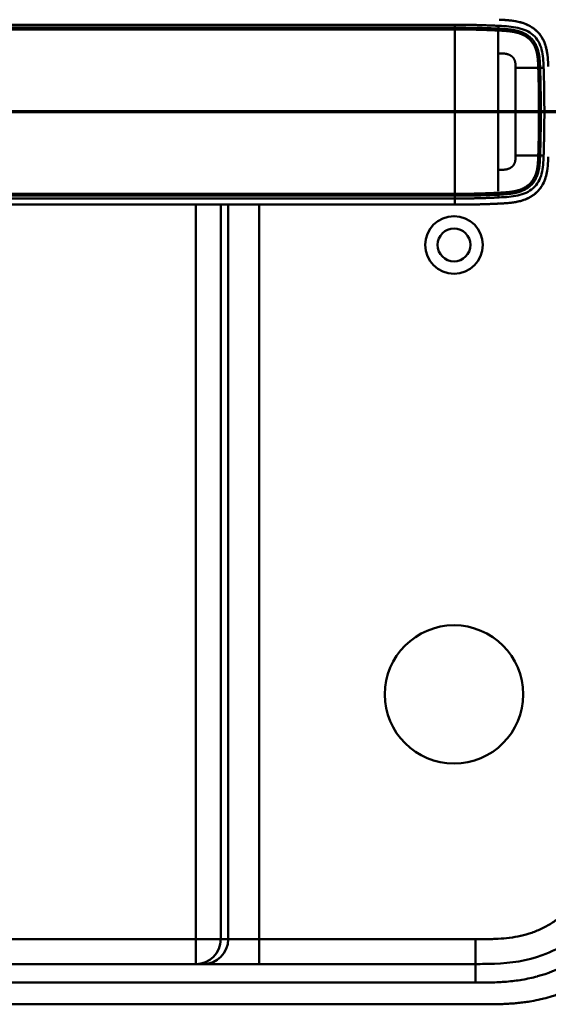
# Model space of a CAD drawing. Header units: millimetres. Extents: x 20 to 833, y 20 to 574.
# Tile 13 of 15: x 660 to 745, y 266 to 425. Entities that reach past the tile are written whole.
import ezdxf

# ---------------------------------------------------------------- set-up
doc = ezdxf.new("R2010")
doc.units = ezdxf.units.MM
doc.header["$LTSCALE"] = 2
for name, color, linetype, lineweight in [('Schnittansichtslinien(DIN)', 7, 'Continuous', 70), ('Sichtbare Kanten(DIN)', 7, 'Continuous', 50), ('Sichtbare tangentiale Kanten(DIN)', 7, 'Continuous', 50)]:
    doc.layers.add(name, color=color, linetype=linetype, lineweight=lineweight)

# ---------------------------------------------------------------- blocks, each defined once
blk = doc.blocks.new('2DTransSchnitt0')
at = {"layer": 'Schnittansichtslinien(DIN)', "linetype": 'Continuous'}
blk.add_line((254.294, 205.162), (403.027, 205.162), dxfattribs=at)

msp = doc.modelspace()

# ---------------------------------------------------------------- linework, layer by layer
at = {"layer": 'Sichtbare Kanten(DIN)'}
for p, q in [((739.778, 413.321), (739.779, 413.321)), ((743.829, 413.321), (743.829, 413.321)), ((739.779, 407.321), (739.778, 407.321)), ((743.829, 407.321), (743.829, 407.321)), ((603.141, 395.325), (729.992, 395.325)), ((588.394, 272.821), (733.317, 272.821)), ((576.394, 266.321), (734.317, 266.321))]:
    msp.add_line(p, q, dxfattribs=at)
for centre, radius in [((729.855, 388.821), 4.65), ((729.855, 388.821), 2.65), ((729.855, 316.321), 11.15)]:
    msp.add_circle(centre, radius, dxfattribs=at)
for centre, radius, start, end in [((729.855, 410.321), 14, 104.46083, 104.46616), ((729.855, 410.321), 13.8, 100.78374, 100.78832), ((729.855, 410.321), 13.8, 73.28693, 73.28729), ((729.855, 410.321), 11.7, 31.98569, 31.98649), ((729.855, 410.321), 11.6, 31.18578, 31.18695), ((729.855, 410.321), 11.5, 30.35256, 30.35418), ((729.855, 410.321), 11.5, 329.64582, 329.64689), ((729.855, 410.321), 11.6, 328.81305, 328.81381), ((729.856, 410.321), 11.7, 328.01351, 328.01403), ((729.855, 410.321), 13.799, 286.81616, 286.8165), ((729.855, 410.321), 14, 255.42748, 255.43284), ((729.855, 410.321), 13.8, 259.06815, 259.07275)]:
    msp.add_arc(centre, radius, start, end, dxfattribs=at)
for points, degree, knots in [([(738.821, 425.044), (738.765, 425.049), (738.708, 425.055), (738.651, 425.06), (738.373, 425.086), (738.095, 425.106), (737.815, 425.122)], 3, [1.11173243, 1.11173243, 1.11173243, 1.11173243, 1.12964673, 1.12964673, 1.12964673, 1.21762011, 1.21762011, 1.21762011, 1.21762011]), ([(737.815, 425.122), (737.815, 425.122), (737.815, 425.122), (737.816, 425.122), (737.816, 425.122), (737.816, 425.122), (737.817, 425.122), (737.818, 425.122), (737.819, 425.122), (737.824, 425.122), (737.827, 425.121), (737.841, 425.121), (737.851, 425.12), (737.892, 425.118), (737.923, 425.116), (738.045, 425.108), (738.137, 425.102), (738.366, 425.085), (738.504, 425.074), (738.692, 425.056), (738.743, 425.051), (738.799, 425.046), (738.804, 425.045), (738.812, 425.044), (738.816, 425.044), (738.82, 425.044), (738.82, 425.044), (738.821, 425.044), (738.821, 425.044), (738.821, 425.044), (738.821, 425.044), (738.821, 425.044), (738.821, 425.044), (738.821, 425.044), (738.821, 425.044), (738.821, 425.044)], 3, [0, 0, 0, 0, 0.00003166, 0.00003166, 0.00007175, 0.00007175, 0.00018596, 0.00018596, 0.00052834, 0.00052834, 0.00155512, 0.00155512, 0.00463506, 0.00463506, 0.01387454, 0.01387454, 0.04159372, 0.04159372, 0.0831748, 0.0831748, 0.09876653, 0.09876653, 0.10022821, 0.10022821, 0.10132466, 0.10132466, 0.10142447, 0.10142447, 0.10147481, 0.10147481, 0.10150042, 0.10150042, 0.10151366, 0.10151366, 0.10152856, 0.10152856, 0.10152856, 0.10152856]), ([(737.951, 425.114), (739.146, 425.039), (740.357, 424.894), (742.094, 424.174), (742.668, 423.821), (743.65, 422.897), (744.03, 422.359), (744.609, 421.116), (744.783, 420.44), (744.912, 419.586), (744.933, 419.428), (744.95, 419.27)], 3, [0.0824985, 0.0824985, 0.0824985, 0.0824985, 0.4375462, 0.4375462, 0.6395491, 0.6395491, 0.838061, 0.838061, 1.045951, 1.045951, 1.0928074, 1.0928074, 1.0928074, 1.0928074]), ([(744.317, 421.74), (744.317, 421.74), (744.317, 421.74), (744.317, 421.74), (744.317, 421.74), (744.317, 421.739), (744.317, 421.739), (744.318, 421.737), (744.319, 421.736), (744.321, 421.732), (744.322, 421.729), (744.328, 421.716), (744.332, 421.706), (744.35, 421.667), (744.363, 421.638), (744.414, 421.52), (744.45, 421.431), (744.497, 421.308), (744.509, 421.275), (744.526, 421.228), (744.53, 421.216), (744.537, 421.198), (744.538, 421.193), (744.541, 421.186), (744.542, 421.183), (744.543, 421.18), (744.543, 421.178), (744.544, 421.177), (744.544, 421.176), (744.545, 421.175), (744.545, 421.175), (744.545, 421.174), (744.545, 421.174), (744.545, 421.174), (744.545, 421.174), (744.545, 421.174), (744.545, 421.174), (744.545, 421.174), (744.545, 421.174), (744.545, 421.174)], 3, [0, 0, 0, 0, 0.000053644, 0.000053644, 0.000093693, 0.000093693, 0.000213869, 0.000213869, 0.000574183, 0.000574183, 0.001654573, 0.001654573, 0.00489501, 0.00489501, 0.014615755, 0.014615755, 0.043784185, 0.043784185, 0.054719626, 0.054719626, 0.058820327, 0.058820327, 0.060417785, 0.060417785, 0.061217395, 0.061217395, 0.061618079, 0.061618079, 0.061819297, 0.061819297, 0.061920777, 0.061920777, 0.06197238, 0.06197238, 0.061999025, 0.061999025, 0.062013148, 0.062013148, 0.062029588, 0.062029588, 0.062029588, 0.062029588]), ([(737.938, 395.534), (739.021, 395.602), (740.108, 395.725), (741.783, 396.316), (742.392, 396.64), (743.446, 397.516), (743.862, 398.034), (744.552, 399.33), (744.75, 400.065), (744.954, 401.295), (744.999, 401.837), (745.027, 402.382)], 3, [-1.1255121, -1.1255121, -1.1255121, -1.1255121, -0.8348812, -0.8348812, -0.6468758, -0.6468758, -0.4644401, -0.4644401, -0.2506566, -0.2506566, -0.0864851, -0.0864851, -0.0864851, -0.0864851]), ([(744.542, 399.465), (744.542, 399.466), (744.542, 399.465), (744.542, 399.465), (744.542, 399.465), (744.541, 399.465), (744.541, 399.465), (744.541, 399.464), (744.541, 399.463), (744.54, 399.46), (744.539, 399.458), (744.536, 399.45), (744.534, 399.444), (744.526, 399.42), (744.519, 399.401), (744.492, 399.328), (744.471, 399.273), (744.429, 399.165), (744.407, 399.112), (744.372, 399.033), (744.361, 399.006), (744.343, 398.967), (744.337, 398.954), (744.328, 398.934), (744.325, 398.927), (744.321, 398.918), (744.319, 398.914), (744.317, 398.909), (744.316, 398.908), (744.315, 398.905), (744.315, 398.904), (744.314, 398.903), (744.314, 398.903), (744.314, 398.902), (744.314, 398.902), (744.313, 398.902), (744.313, 398.901), (744.313, 398.901), (744.313, 398.901), (744.313, 398.901), (744.313, 398.901), (744.313, 398.901)], 3, [0, 0, 0, 0, 0.000029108, 0.000029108, 0.000069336, 0.000069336, 0.000142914, 0.000142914, 0.000363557, 0.000363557, 0.001025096, 0.001025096, 0.003009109, 0.003009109, 0.008960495, 0.008960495, 0.026815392, 0.026815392, 0.044302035, 0.044302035, 0.053052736, 0.053052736, 0.057429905, 0.057429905, 0.059619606, 0.059619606, 0.060715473, 0.060715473, 0.061264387, 0.061264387, 0.061539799, 0.061539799, 0.061678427, 0.061678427, 0.061748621, 0.061748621, 0.061784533, 0.061784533, 0.061803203, 0.061803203, 0.061823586, 0.061823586, 0.061823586, 0.061823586]), ([(738.78, 395.601), (738.78, 395.601), (738.779, 395.601), (738.778, 395.601), (738.777, 395.601), (738.773, 395.6), (738.771, 395.6), (738.755, 395.599), (738.741, 395.597), (738.437, 395.568), (738.144, 395.546), (736.283, 395.435), (734.709, 395.382), (732.089, 395.328), (731.04, 395.324), (729.992, 395.324)], 3, [0, 0, 0, 0, 0.00009264, 0.00009264, 0.00046302, 0.00046302, 0.00120364, 0.00120364, 0.00534923, 0.00534923, 0.09385067, 0.09385067, 0.56580638, 0.56580638, 0.8802723, 0.8802723, 0.8802723, 0.8802723]), ([(733.695, 395.363), (733.824, 395.366), (734.131, 395.374), (734.619, 395.389), (735.293, 395.413), (735.994, 395.439), (736.546, 395.465), (736.912, 395.481), (737.102, 395.49), (737.121, 395.491)], 5, [0.37850292, 0.37850292, 0.37850292, 0.37850292, 0.37850292, 0.37850292, 0.44282401, 0.53138881, 0.61995362, 0.70851842, 0.71828181, 0.71828181, 0.71828181, 0.71828181, 0.71828181, 0.71828181]), ([(755.855, 294.105), (755.855, 291.682), (755.807, 289.223), (755.284, 286.881), (754.693, 284.234), (753.51, 281.705), (751.735, 279.566), (749.745, 277.17), (747.056, 275.321), (744.084, 274.231), (741.642, 273.335), (739.026, 272.957), (736.365, 272.859), (735.353, 272.822), (734.334, 272.821), (733.317, 272.821)], 3, [-3.5878945, -3.5878945, -3.5878945, -3.5878945, -2.8456516, -2.8456516, -2.8456516, -2.0068047, -2.0068047, -2.0068047, -1.0667333, -1.0667333, -1.0667333, -0.2941227, -0.2941227, -0.2941227, 0, 0, 0, 0]), ([(734.317, 266.321), (734.914, 266.321), (735.965, 266.322), (737.176, 266.347), (738.089, 266.382), (738.699, 266.415), (739.462, 266.469), (740.072, 266.523), (740.836, 266.607), (741.446, 266.687), (742.361, 266.828), (743.272, 266.998), (744.479, 267.276), (745.375, 267.524), (746.263, 267.805), (746.85, 268.008), (747.721, 268.339), (748.58, 268.702), (749.841, 269.307), (750.931, 269.91), (752.245, 270.743), (753.256, 271.471), (754.464, 272.455), (755.382, 273.299), (756.462, 274.423), (757.27, 275.374), (758.205, 276.623), (758.889, 277.668), (759.582, 278.891), (760.001, 279.73), (760.383, 280.585), (760.62, 281.162), (760.893, 281.893), (761.093, 282.485), (761.319, 283.23), (761.482, 283.831), (761.7, 284.738), (761.883, 285.652), (762.07, 286.877), (762.172, 287.796), (762.248, 288.715), (762.285, 289.327), (762.319, 290.09), (762.337, 290.698), (762.35, 291.455), (762.355, 292.208), (762.355, 292.807), (762.355, 293.106)], 3, [0.00000945, 0.00000945, 0.00000945, 0.00000945, 0.04167564, 0.07292528, 0.08334182, 0.10417491, 0.11459146, 0.13542455, 0.1458411, 0.16667419, 0.17709074, 0.20834038, 0.22917347, 0.26042311, 0.27083965, 0.29167275, 0.30208929, 0.33333893, 0.35417202, 0.39583821, 0.4166713, 0.45833749, 0.47917058, 0.52083676, 0.54166985, 0.58333604, 0.60416913, 0.64583532, 0.66666841, 0.69791805, 0.70833459, 0.72916769, 0.73958423, 0.76041733, 0.77083387, 0.79166696, 0.80208351, 0.83333315, 0.85416624, 0.88541588, 0.89583243, 0.91666552, 0.92708206, 0.94791516, 0.9583317, 0.9791648, 0.99999789, 0.99999789, 0.99999789, 0.99999789])]:
    msp.add_open_spline(points, degree=degree, knots=knots, dxfattribs=at)
for points in [[(744.545, 421.174), (744.478, 421.366), (744.402, 421.555), (744.316, 421.74)], [(744.313, 398.901), (744.398, 399.085), (744.474, 399.274), (744.541, 399.466)]]:
    msp.add_open_spline(points, degree=3, dxfattribs=at)
at = {"layer": 'Sichtbare tangentiale Kanten(DIN)'}
for p, q in [((729.992, 423.877), (729.992, 424.334)), ((737.009, 423.712), (737.044, 424.171)), ((688.258, 423.877), (688.258, 423.877)), ((692.243, 423.877), (692.243, 423.877)), ((693.449, 423.877), (693.449, 423.877)), ((698.429, 423.877), (698.429, 423.877)), ((743.733, 417.404), (744.3, 417.404)), ((743.733, 403.245), (744.3, 403.245)), ((688.258, 396.772), (688.258, 396.772)), ((692.243, 396.772), (692.243, 396.772)), ((693.449, 396.772), (693.449, 396.772)), ((698.429, 396.772), (698.429, 396.772)), ((729.992, 396.314), (729.992, 396.772)), ((737.009, 396.937), (737.044, 396.478)), ((688.258, 276.821), (688.258, 395.325)), ((692.243, 395.325), (692.243, 276.821)), ((693.449, 276.821), (693.449, 395.325)), ((698.429, 395.325), (698.429, 276.821)), ((588.373, 276.821), (688.258, 276.821)), ((688.258, 276.821), (692.243, 276.821)), ((688.258, 276.821), (688.258, 272.821)), ((692.243, 276.821), (693.449, 276.821)), ((693.449, 276.821), (698.429, 276.821)), ((698.429, 276.821), (733.318, 276.821)), ((698.429, 276.821), (698.429, 272.821)), ((733.318, 276.821), (733.318, 272.821)), ((733.317, 272.821), (733.317, 269.822))]:
    msp.add_line(p, q, dxfattribs=at)
for centre, major_axis, start_param, end_param in [((736.997, 399.956), (0, 24.021), 5.6792479, 6.0669001), ((736.997, 420.749), (0, -24.076), 0.258128, 0.639041)]:
    msp.add_ellipse(centre, major_axis=major_axis, ratio=0.00001, start_param=start_param, end_param=end_param, dxfattribs=at)
for points, degree, knots in [([(603.141, 424.335), (613.096, 424.335), (623.081, 424.335), (633.027, 424.335), (653.457, 424.335), (673.931, 424.335), (694.368, 424.335), (700.953, 424.335), (707.543, 424.335), (714.14, 424.335), (719.445, 424.335), (724.761, 424.335), (729.992, 424.334)], 3, [23.2299829, 23.2299829, 23.2299829, 23.2299829, 26.2168354, 26.2168354, 26.2168354, 32.3515912, 32.3515912, 32.3515912, 34.3279835, 34.3279835, 34.3279835, 35.9173864, 35.9173864, 35.9173864, 35.9173864]), ([(730, 424.334), (730.28, 424.334), (730.559, 424.334), (730.838, 424.334), (730.983, 424.334), (731.128, 424.333), (731.273, 424.333), (731.417, 424.332), (731.561, 424.331), (731.706, 424.329), (731.851, 424.328), (731.996, 424.327), (732.141, 424.325), (732.286, 424.324), (732.43, 424.322), (732.575, 424.319), (732.72, 424.317), (732.864, 424.314), (733.009, 424.312), (733.154, 424.309), (733.3, 424.306), (733.445, 424.302), (733.737, 424.295), (734.031, 424.287), (734.328, 424.278), (734.626, 424.269), (734.927, 424.259), (735.231, 424.248), (735.535, 424.236), (735.842, 424.224), (736.147, 424.211), (736.451, 424.198), (736.751, 424.185), (737.044, 424.171)], 3, [35.91738638, 35.91738638, 35.91738638, 35.91738638, 36.00219131, 36.00219131, 36.00219131, 36.0464737, 36.0464737, 36.0464737, 36.0907561, 36.0907561, 36.0907561, 36.13503849, 36.13503849, 36.13503849, 36.17932089, 36.17932089, 36.17932089, 36.22360328, 36.22360328, 36.22360328, 36.26788568, 36.26788568, 36.26788568, 36.35645047, 36.35645047, 36.35645047, 36.44501526, 36.44501526, 36.44501526, 36.53358005, 36.53358005, 36.53358005, 36.62221221, 36.62221221, 36.62221221, 36.62221221]), ([(737.044, 424.171), (737.076, 424.169), (737.108, 424.168), (737.139, 424.166), (737.667, 424.141), (738.175, 424.114), (738.673, 424.066), (739.172, 424.019), (739.661, 423.951), (740.133, 423.845), (740.605, 423.738), (741.06, 423.593), (741.48, 423.397), (741.9, 423.202), (742.284, 422.956), (742.619, 422.657), (742.954, 422.359), (743.238, 422.008), (743.464, 421.616), (743.691, 421.224), (743.859, 420.793), (743.979, 420.339), (744.099, 419.886), (744.171, 419.411), (744.217, 418.92), (744.263, 418.43), (744.283, 417.923), (744.3, 417.404)], 3, [36.6222122, 36.6222122, 36.6222122, 36.6222122, 36.6318135, 36.6318135, 36.6318135, 36.79214, 36.79214, 36.79214, 36.9524664, 36.9524664, 36.9524664, 37.1127929, 37.1127929, 37.1127929, 37.2731193, 37.2731193, 37.2731193, 37.4334457, 37.4334457, 37.4334457, 37.5937722, 37.5937722, 37.5937722, 37.7540986, 37.7540986, 37.7540986, 37.9140671, 37.9140671, 37.9140671, 37.9140671]), ([(744.316, 421.74), (744.239, 421.907), (744.154, 422.07), (744.061, 422.228), (743.778, 422.706), (743.421, 423.135), (743.012, 423.49), (742.604, 423.845), (742.146, 424.127), (741.666, 424.346), (741.185, 424.565), (740.682, 424.721), (740.175, 424.833), (739.725, 424.932), (739.273, 424.997), (738.821, 425.044)], 3, [0.43542627, 0.43542627, 0.43542627, 0.43542627, 0.48834098, 0.48834098, 0.48834098, 0.64866741, 0.64866741, 0.64866741, 0.80899385, 0.80899385, 0.80899385, 0.96932029, 0.96932029, 0.96932029, 1.11173243, 1.11173243, 1.11173243, 1.11173243]), ([(730, 423.877), (729.992, 423.877), (726.847, 423.878), (720.512, 423.877), (710.957, 423.878), (698.28, 423.877), (682.429, 423.877), (666.562, 423.877), (650.709, 423.877), (636.443, 423.877), (623.752, 423.877), (614.238, 423.877), (607.897, 423.877), (604.727, 423.877), (603.141, 423.877)], 5, [20.6437384, 20.6437384, 20.6437384, 20.6437384, 20.6437384, 20.6437384, 20.6474288, 22.2330696, 23.8187104, 25.4043512, 26.989992, 28.5756328, 30.1612736, 31.7469144, 32.5397348, 33.3329244, 33.3329244, 33.3329244, 33.3329244, 33.3329244, 33.3329244]), ([(603.141, 423.581), (605.784, 423.581), (608.427, 423.581), (613.712, 423.581), (616.354, 423.581), (624.282, 423.581), (629.569, 423.581), (640.14, 423.581), (645.425, 423.581), (655.994, 423.581), (661.279, 423.581), (671.852, 423.581), (677.139, 423.581), (687.711, 423.581), (692.994, 423.581), (703.56, 423.581), (708.846, 423.581), (719.439, 423.58), (724.753, 423.582), (729.992, 423.58)], 3, [3.0147053, 3.0147053, 3.0147053, 3.0147053, 3.8078678, 3.8078678, 4.6006882, 4.6006882, 6.186329, 6.186329, 7.7719698, 7.7719698, 9.3576106, 9.3576106, 10.9432514, 10.9432514, 12.5288922, 12.5288922, 14.114533, 14.114533, 15.703149, 15.703149, 15.703149, 15.703149]), ([(729.992, 423.58), (730.16, 423.58), (730.501, 423.58), (731.015, 423.58), (731.701, 423.579), (732.556, 423.565), (733.426, 423.552), (734.304, 423.524), (735.199, 423.495), (735.921, 423.464), (736.461, 423.441), (736.818, 423.424), (736.997, 423.416)], 5, [15.70314896, 15.70314896, 15.70314896, 15.70314896, 15.70314896, 15.70314896, 15.78784381, 15.87551383, 15.96318385, 16.05085387, 16.13852389, 16.22619391, 16.31386394, 16.40213792, 16.40213792, 16.40213792, 16.40213792, 16.40213792, 16.40213792]), ([(737.009, 423.712), (737.008, 423.712), (736.83, 423.721), (736.473, 423.737), (735.934, 423.761), (735.209, 423.792), (734.315, 423.821), (733.433, 423.848), (732.562, 423.862), (731.704, 423.876), (731.021, 423.876), (730.51, 423.877), (730.172, 423.877), (730.007, 423.877)], 5, [19.94598273, 19.94598273, 19.94598273, 19.94598273, 19.94598273, 19.94598273, 19.94606864, 20.03373866, 20.12140868, 20.2090787, 20.29674872, 20.38441874, 20.47208877, 20.55975879, 20.64297049, 20.64297049, 20.64297049, 20.64297049, 20.64297049, 20.64297049]), ([(736.997, 423.416), (737.264, 423.403), (737.796, 423.375), (738.581, 423.325), (739.608, 423.204), (740.865, 422.856), (741.958, 422.206), (742.77, 421.226), (743.223, 420.009), (743.368, 418.983), (743.41, 418.195), (743.43, 417.668), (743.438, 417.404)], 5, [0, 0, 0, 0, 0, 0, 0.1323154, 0.2652369, 0.3981584, 0.5310799, 0.6640014, 0.7969228, 0.9298443, 1.0627357, 1.0627357, 1.0627357, 1.0627357, 1.0627357, 1.0627357]), ([(743.733, 417.404), (743.733, 417.407), (743.724, 417.674), (743.705, 418.207), (743.662, 419.014), (743.513, 420.082), (743.034, 421.38), (742.157, 422.444), (740.983, 423.136), (739.666, 423.498), (738.611, 423.62), (737.815, 423.671), (737.278, 423.699), (737.009, 423.712)], 5, [18.8815067, 18.8815067, 18.8815067, 18.8815067, 18.8815067, 18.8815067, 18.8826968, 19.0156183, 19.1485397, 19.2814612, 19.4143827, 19.5473042, 19.6802257, 19.8131472, 19.9459825, 19.9459825, 19.9459825, 19.9459825, 19.9459825, 19.9459825]), ([(745.055, 417.587), (745.038, 418.08), (745.017, 418.577), (744.969, 419.077), (744.918, 419.615), (744.837, 420.157), (744.693, 420.69), (744.65, 420.853), (744.601, 421.014), (744.545, 421.174)], 3, [0.01848073, 0.01848073, 0.01848073, 0.01848073, 0.1676881, 0.1676881, 0.1676881, 0.32801454, 0.32801454, 0.32801454, 0.37673844, 0.37673844, 0.37673844, 0.37673844]), ([(743.438, 417.404), (743.438, 417.404), (743.439, 417.402), (743.45, 417.048), (743.47, 416.34), (743.504, 415.274), (743.528, 413.861), (743.554, 412.091), (743.558, 410.324), (743.554, 408.558), (743.528, 406.786), (743.503, 405.373), (743.47, 404.306), (743.45, 403.599), (743.438, 403.245)], 5, [17.4648757, 17.4648757, 17.4648757, 17.4648757, 17.4648757, 17.4648757, 17.4649058, 17.4661327, 17.6430367, 17.8199407, 17.9968447, 18.1737487, 18.3506528, 18.5275568, 18.7044608, 18.8826218, 18.8826218, 18.8826218, 18.8826218, 18.8826218, 18.8826218]), ([(743.733, 403.245), (743.733, 403.245), (743.745, 403.598), (743.765, 404.302), (743.798, 405.37), (743.823, 406.782), (743.848, 408.555), (743.853, 410.324), (743.848, 412.094), (743.823, 413.867), (743.798, 415.279), (743.765, 416.347), (743.745, 417.051), (743.733, 417.404)], 5, [0.0000012, 0.0000012, 0.0000012, 0.0000012, 0.0000012, 0.0000012, 0.0000376, 0.1769417, 0.3538457, 0.5307497, 0.7076537, 0.8845577, 1.0614618, 1.2383658, 1.415305, 1.415305, 1.415305, 1.415305, 1.415305, 1.415305]), ([(744.3, 417.404), (744.301, 417.379), (744.302, 417.352), (744.303, 417.326), (744.312, 417.039), (744.321, 416.75), (744.33, 416.46), (744.338, 416.17), (744.346, 415.878), (744.354, 415.586), (744.368, 415.001), (744.38, 414.414), (744.39, 413.827), (744.436, 411.066), (744.427, 408.336), (744.366, 405.578), (744.362, 405.406), (744.358, 405.235), (744.354, 405.063), (744.346, 404.771), (744.338, 404.479), (744.33, 404.189), (744.321, 403.899), (744.312, 403.61), (744.303, 403.323), (744.302, 403.297), (744.301, 403.271), (744.3, 403.245)], 3, [0, 0, 0, 0, 0.0080362, 0.0080362, 0.0080362, 0.096166, 0.096166, 0.096166, 0.1842959, 0.1842959, 0.1842959, 0.3605556, 0.3605556, 0.3605556, 1.1901476, 1.1901476, 1.1901476, 1.2418542, 1.2418542, 1.2418542, 1.3299841, 1.3299841, 1.3299841, 1.418114, 1.418114, 1.418114, 1.4261482, 1.4261482, 1.4261482, 1.4261482]), ([(743.438, 403.245), (743.43, 402.981), (743.41, 402.454), (743.368, 401.666), (743.223, 400.642), (742.77, 399.425), (741.96, 398.444), (740.868, 397.794), (739.611, 397.445), (738.584, 397.324), (737.798, 397.274), (737.265, 397.246), (736.997, 397.233)], 5, [18.8826218, 18.8826218, 18.8826218, 18.8826218, 18.8826218, 18.8826218, 19.0154411, 19.1482958, 19.2811505, 19.4140052, 19.5468599, 19.6797147, 19.8125694, 19.9453572, 19.9453572, 19.9453572, 19.9453572, 19.9453572, 19.9453572]), ([(737.009, 396.937), (737.009, 396.937), (737.28, 396.95), (737.817, 396.978), (738.615, 397.029), (739.669, 397.152), (740.987, 397.514), (742.159, 398.207), (743.035, 399.27), (743.514, 400.571), (743.663, 401.638), (743.705, 402.445), (743.724, 402.977), (743.733, 403.245)], 5, [0, 0, 0, 0, 0, 0, 0.0004489, 0.1333037, 0.2661584, 0.3990131, 0.5318678, 0.6647225, 0.7975772, 0.9304319, 1.0644705, 1.0644705, 1.0644705, 1.0644705, 1.0644705, 1.0644705]), ([(744.3, 403.245), (744.283, 402.726), (744.263, 402.218), (744.217, 401.729), (744.171, 401.238), (744.099, 400.763), (743.979, 400.31), (743.859, 399.856), (743.691, 399.425), (743.464, 399.033), (743.238, 398.641), (742.954, 398.29), (742.619, 397.992), (742.285, 397.693), (741.9, 397.447), (741.48, 397.252), (741.06, 397.056), (740.605, 396.911), (740.133, 396.804), (739.661, 396.698), (739.172, 396.63), (738.674, 396.582), (738.175, 396.535), (737.666, 396.507), (737.139, 396.482), (737.108, 396.481), (737.077, 396.479), (737.046, 396.478)], 3, [0, 0, 0, 0, 0.159971, 0.159971, 0.159971, 0.3202974, 0.3202974, 0.3202974, 0.4806238, 0.4806238, 0.4806238, 0.6409502, 0.6409502, 0.6409502, 0.8012765, 0.8012765, 0.8012765, 0.9616029, 0.9616029, 0.9616029, 1.1219293, 1.1219293, 1.1219293, 1.2822557, 1.2822557, 1.2822557, 1.2916213, 1.2916213, 1.2916213, 1.2916213]), ([(744.541, 399.466), (744.599, 399.628), (744.649, 399.793), (744.693, 399.959), (744.837, 400.492), (744.918, 401.034), (744.969, 401.572), (745.017, 402.071), (745.038, 402.568), (745.055, 403.06)], 3, [1.63041697, 1.63041697, 1.63041697, 1.63041697, 1.680145, 1.680145, 1.680145, 1.84047137, 1.84047137, 1.84047137, 1.98948416, 1.98948416, 1.98948416, 1.98948416]), ([(738.78, 395.601), (739.245, 395.648), (739.711, 395.714), (740.175, 395.816), (740.682, 395.928), (741.185, 396.084), (741.666, 396.303), (742.146, 396.521), (742.604, 396.804), (743.012, 397.159), (743.421, 397.514), (743.778, 397.943), (744.061, 398.421), (744.153, 398.577), (744.236, 398.737), (744.313, 398.901)], 3, [0.89201073, 0.89201073, 0.89201073, 0.89201073, 1.03883948, 1.03883948, 1.03883948, 1.19916586, 1.19916586, 1.19916586, 1.35949224, 1.35949224, 1.35949224, 1.51981862, 1.51981862, 1.51981862, 1.57193431, 1.57193431, 1.57193431, 1.57193431]), ([(736.997, 397.233), (736.997, 397.233), (736.819, 397.225), (736.462, 397.208), (735.923, 397.185), (735.202, 397.154), (734.307, 397.125), (733.429, 397.097), (732.558, 397.084), (731.705, 397.07), (731.022, 397.069), (730.511, 397.069), (730.173, 397.069), (730.009, 397.069)], 5, [19.94535764, 19.94535764, 19.94535764, 19.94535764, 19.94535764, 19.94535764, 19.94542406, 20.03315907, 20.12089408, 20.2086291, 20.29636411, 20.38409913, 20.47183414, 20.55956915, 20.64266413, 20.64266413, 20.64266413, 20.64266413, 20.64266413, 20.64266413]), ([(603.142, 396.772), (603.142, 396.772), (604.728, 396.772), (607.899, 396.772), (614.239, 396.772), (623.753, 396.772), (636.442, 396.772), (650.709, 396.772), (666.562, 396.772), (682.429, 396.772), (698.285, 396.772), (710.961, 396.771), (720.515, 396.772), (726.848, 396.771), (729.992, 396.772)], 5, [0, 0, 0, 0, 0, 0, 0.0001149, 0.7929364, 1.585758, 3.1714011, 4.7570442, 6.3426873, 7.9283304, 9.5139735, 11.0996166, 12.6881676, 12.6881676, 12.6881676, 12.6881676, 12.6881676, 12.6881676]), ([(730.001, 397.069), (729.993, 397.069), (726.848, 397.068), (720.512, 397.069), (710.958, 397.068), (698.279, 397.069), (682.429, 397.068), (666.562, 397.068), (650.709, 397.068), (636.442, 397.068), (623.752, 397.068), (614.239, 397.068), (607.898, 397.068), (604.727, 397.068), (603.141, 397.068)], 5, [20.6435054, 20.6435054, 20.6435054, 20.6435054, 20.6435054, 20.6435054, 20.6473042, 22.2329473, 23.8185904, 25.4042335, 26.9898766, 28.5755197, 30.1611628, 31.7468058, 32.5396274, 33.3326459, 33.3326459, 33.3326459, 33.3326459, 33.3326459, 33.3326459]), ([(729.992, 396.314), (724.698, 396.315), (719.422, 396.315), (714.138, 396.315), (694.789, 396.315), (675.441, 396.315), (656.075, 396.315), (643.07, 396.315), (630.105, 396.315), (617.095, 396.315), (612.446, 396.315), (607.785, 396.314), (603.141, 396.315)], 3, [0, 0, 0, 0, 1.5856418, 1.5856418, 1.5856418, 7.3915416, 7.3915416, 7.3915416, 11.2904322, 11.2904322, 11.2904322, 12.683632, 12.683632, 12.683632, 12.683632]), ([(729.992, 396.772), (730.16, 396.772), (730.501, 396.772), (731.016, 396.772), (731.703, 396.773), (732.564, 396.787), (733.435, 396.801), (734.318, 396.828), (735.213, 396.857), (735.936, 396.888), (736.475, 396.912), (736.831, 396.928), (737.009, 396.937)], 5, [0, 0, 0, 0, 0, 0, 0.08482586, 0.17256087, 0.26029588, 0.3480309, 0.43576591, 0.52350093, 0.61123594, 0.69852104, 0.69852104, 0.69852104, 0.69852104, 0.69852104, 0.69852104]), ([(737.045, 396.478), (737.045, 396.478), (736.869, 396.47), (736.513, 396.454), (735.969, 396.429), (735.232, 396.4), (734.322, 396.369), (733.434, 396.345), (732.561, 396.328), (731.686, 396.318), (730.998, 396.315), (730.511, 396.314), (730.175, 396.314), (729.992, 396.314)], 5, [0.00008405, 0.00008405, 0.00008405, 0.00008405, 0.00008405, 0.00008405, 0.00030268, 0.08886749, 0.17743229, 0.26599709, 0.35456189, 0.4431267, 0.5316915, 0.6202563, 0.7088211, 0.7088211, 0.7088211, 0.7088211, 0.7088211, 0.7088211]), ([(733.317, 269.822), (733.532, 269.822), (733.748, 269.822), (733.963, 269.822), (734.165, 269.822), (734.366, 269.823), (734.568, 269.824), (734.669, 269.825), (734.77, 269.825), (734.871, 269.826), (735.166, 269.829), (735.461, 269.834), (735.778, 269.841), (735.786, 269.841), (735.794, 269.841), (735.801, 269.842), (736.688, 269.862), (737.485, 269.901), (738.293, 269.968), (738.307, 269.969), (738.322, 269.971), (738.337, 269.972), (739.158, 270.041), (739.986, 270.143), (740.809, 270.282), (740.817, 270.283), (740.826, 270.285), (740.834, 270.286), (741.66, 270.427), (742.481, 270.606), (743.292, 270.829), (743.298, 270.831), (743.304, 270.833), (743.31, 270.835), (744.944, 271.286), (746.54, 271.921), (748.013, 272.72), (749.498, 273.525), (750.911, 274.526), (752.159, 275.671), (753.408, 276.817), (754.533, 278.147), (755.447, 279.562), (756.358, 280.972), (757.103, 282.533), (757.636, 284.14), (757.637, 284.144), (757.638, 284.147), (757.639, 284.151), (757.903, 284.948), (758.12, 285.767), (758.289, 286.59), (758.291, 286.597), (758.292, 286.604), (758.294, 286.611), (758.462, 287.431), (758.585, 288.262), (758.67, 289.085), (758.672, 289.099), (758.673, 289.113), (758.675, 289.127), (758.757, 289.936), (758.804, 290.74), (758.83, 291.608), (758.83, 291.622), (758.831, 291.635), (758.831, 291.648), (758.855, 292.493), (758.855, 293.299), (758.855, 294.105)], 3, [37.4953956, 37.4953956, 37.4953956, 37.4953956, 37.5599869, 37.5599869, 37.5599869, 37.6205127, 37.6205127, 37.6205127, 37.6507756, 37.6507756, 37.6507756, 37.7394301, 37.7394301, 37.7394301, 37.7415642, 37.7415642, 37.7415642, 37.9889156, 37.9889156, 37.9889156, 37.9934173, 37.9934173, 37.9934173, 38.244735, 38.244735, 38.244735, 38.2471853, 38.2471853, 38.2471853, 38.4996214, 38.4996214, 38.4996214, 38.5015831, 38.5015831, 38.5015831, 39.0103267, 39.0103267, 39.0103267, 39.5228845, 39.5228845, 39.5228845, 40.0360406, 40.0360406, 40.0360406, 40.5473013, 40.5473013, 40.5473013, 40.5484434, 40.5484434, 40.5484434, 40.802185, 40.802185, 40.802185, 40.8043063, 40.8043063, 40.8043063, 41.056838, 41.056838, 41.056838, 41.0611339, 41.0611339, 41.0611339, 41.3095794, 41.3095794, 41.3095794, 41.3133935, 41.3133935, 41.3133935, 41.5553404, 41.5553404, 41.5553404, 41.5553404]), ([(733.318, 276.821), (733.478, 276.821), (733.638, 276.821), (733.798, 276.821), (734.244, 276.821), (734.691, 276.823), (735.137, 276.83), (735.366, 276.833), (735.594, 276.838), (735.823, 276.844), (735.899, 276.846), (735.975, 276.848), (736.054, 276.851), (736.364, 276.861), (736.659, 276.874), (736.964, 276.892), (736.972, 276.892), (736.979, 276.892), (736.986, 276.893), (737.604, 276.929), (738.192, 276.981), (738.785, 277.057), (738.794, 277.058), (738.803, 277.059), (738.812, 277.06), (739.413, 277.138), (740.005, 277.239), (740.594, 277.37), (740.6, 277.371), (740.605, 277.372), (740.61, 277.374), (741.21, 277.508), (741.806, 277.674), (742.385, 277.872), (742.389, 277.873), (742.392, 277.875), (742.396, 277.876), (742.982, 278.077), (743.563, 278.315), (744.122, 278.588), (744.681, 278.861), (745.226, 279.171), (745.745, 279.516), (746.265, 279.86), (746.763, 280.241), (747.23, 280.653), (747.701, 281.067), (748.146, 281.519), (748.551, 281.995), (748.956, 282.47), (749.329, 282.978), (749.66, 283.506), (749.989, 284.031), (750.282, 284.585), (750.531, 285.149), (750.778, 285.708), (750.988, 286.291), (751.157, 286.88), (751.158, 286.884), (751.16, 286.888), (751.161, 286.892), (751.327, 287.47), (751.456, 288.057), (751.554, 288.651), (751.555, 288.66), (751.557, 288.669), (751.558, 288.678), (751.655, 289.267), (751.721, 289.856), (751.766, 290.473), (751.767, 290.48), (751.767, 290.488), (751.768, 290.495), (751.79, 290.8), (751.806, 291.094), (751.818, 291.395), (751.831, 291.705), (751.839, 292.014), (751.845, 292.322), (751.855, 292.918), (751.855, 293.513), (751.855, 294.106)], 3, [0, 0, 0, 0, 0.0479858, 0.0479858, 0.0479858, 0.1819298, 0.1819298, 0.1819298, 0.2504934, 0.2504934, 0.2504934, 0.2733476, 0.2733476, 0.2733476, 0.3626026, 0.3626026, 0.3626026, 0.364764, 0.364764, 0.364764, 0.5448188, 0.5448188, 0.5448188, 0.5476273, 0.5476273, 0.5476273, 0.7297695, 0.7297695, 0.7297695, 0.7314186, 0.7314186, 0.7314186, 0.9165357, 0.9165357, 0.9165357, 0.9176198, 0.9176198, 0.9176198, 1.105019, 1.105019, 1.105019, 1.2924815, 1.2924815, 1.2924815, 1.4799649, 1.4799649, 1.4799649, 1.6686716, 1.6686716, 1.6686716, 1.8566391, 1.8566391, 1.8566391, 2.043494, 2.043494, 2.043494, 2.2285728, 2.2285728, 2.2285728, 2.2298948, 2.2298948, 2.2298948, 2.411688, 2.411688, 2.411688, 2.4144058, 2.4144058, 2.4144058, 2.5947492, 2.5947492, 2.5947492, 2.5969419, 2.5969419, 2.5969419, 2.6861851, 2.6861851, 2.6861851, 2.7780299, 2.7780299, 2.7780299, 2.956024, 2.956024, 2.956024, 2.956024])]:
    msp.add_open_spline(points, degree=degree, knots=knots, dxfattribs=at)
for points, degree in [([(737.815, 425.122), (737.586, 425.136), (737.355, 425.147), (737.121, 425.158)], 3), ([(729.992, 397.069), (729.994, 399.217), (729.995, 406.096), (729.995, 414.552), (729.994, 421.431), (729.992, 423.58)], 5), ([(739.779, 417.404), (739.777, 418.069), (739.787, 418.645), (739.537, 419.156), (739.113, 419.527), (738.478, 419.73), (737.795, 419.723), (736.997, 419.724)], 7), ([(736.997, 400.925), (736.997, 403.999), (736.997, 408.102), (736.997, 412.547), (736.997, 416.649), (736.997, 419.724)], 5), ([(743.438, 417.404), (742.687, 417.404), (741.953, 417.404), (741.229, 417.404), (740.507, 417.404), (739.779, 417.404)], 5), ([(739.779, 417.404), (739.779, 414.575), (739.779, 411.741), (739.778, 408.908), (739.779, 406.074), (739.779, 403.245)], 5), ([(739.779, 403.245), (739.777, 402.58), (739.788, 402.004), (739.535, 401.492), (739.114, 401.123), (738.477, 400.918), (737.796, 400.926), (736.997, 400.925)], 7), ([(743.438, 403.245), (742.687, 403.245), (741.953, 403.245), (741.229, 403.245), (740.507, 403.245), (739.779, 403.245)], 5), ([(729.992, 395.324), (729.992, 395.324), (729.992, 395.324), (729.992, 395.545), (729.992, 395.91), (729.992, 396.314)], 5), ([(692.243, 276.821), (692.243, 274.612), (690.458, 272.821), (688.258, 272.821)], 3), ([(689.464, 272.821), (691.664, 272.821), (693.449, 274.612), (693.449, 276.821)], 3), ([(588.394, 269.821), (636.701, 269.821), (685.009, 269.821), (733.317, 269.822)], 3)]:
    msp.add_open_spline(points, degree=degree, dxfattribs=at)

# ---------------------------------------------------------------- block references
at = {"layer": 'Schnittansichtslinien(DIN)', "xscale": 2, "yscale": 2, "zscale": 2}
msp.add_blockref('2DTransSchnitt0', (0, 0), dxfattribs=at)

doc.saveas('drawing.dxf')
